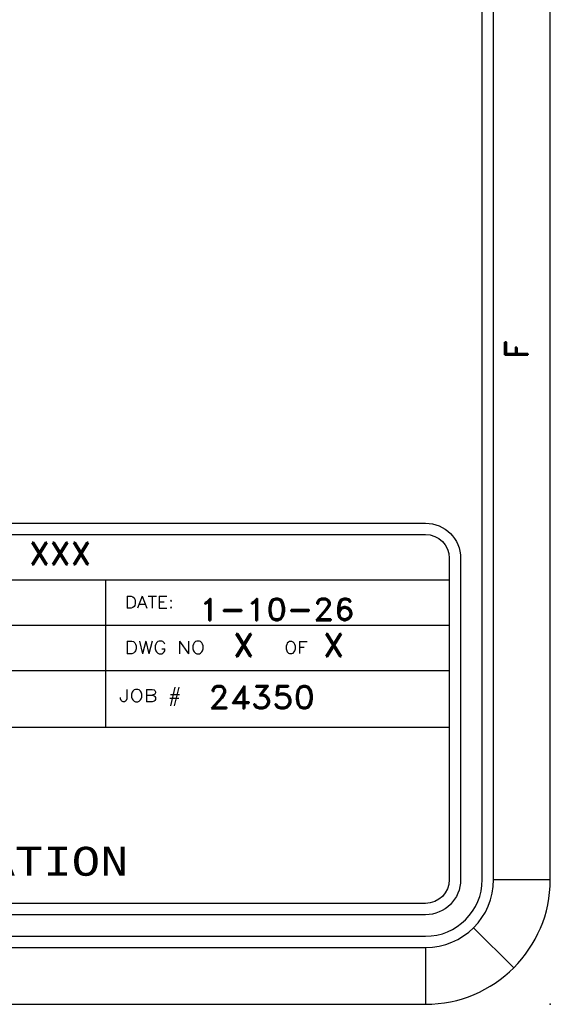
# Model space of a CAD drawing. Header units: inches. Extents: x 3 to 351, y 4 to 271.
# Tile 75 of 256: x 94.96 to 97.3, y 104.65 to 108.99. Entities that reach past the tile are written whole.
import ezdxf
from ezdxf.enums import TextEntityAlignment as Align

# ---------------------------------------------------------------- set-up
doc = ezdxf.new("R2010")
doc.units = ezdxf.units.IN
doc.header["$LTSCALE"] = 0.5
doc.header["$MEASUREMENT"] = 0
doc.layers.add('PLOTVIEW1', color=7, linetype='Continuous')
doc.layers.add('STR_1', color=7, linetype='Continuous')
doc.styles.add('VERO2-Courier New', font='cour.ttf')
doc.styles.add('VERO3-RomanS', font='romans__.ttf')
doc.styles.add('VERO5-RomanD', font='romand__.ttf')

msp = doc.modelspace()

# ---------------------------------------------------------------- linework, layer by layer
at = {"layer": 'PLOTVIEW1', "color": 97, "linetype": 'Continuous'}
for p, q in [((97.0017, 105.1975), (97.0017, 139.1975)), ((97.0517, 105.1975), (97.0517, 139.1975)), ((97.3017, 105.1975), (97.3017, 139.1975)), ((97.0517, 105.1975), (97.3017, 105.1975)), ((96.9638, 104.9854), (97.1406, 104.8086)), ((50.7517, 104.9475), (96.7517, 104.9475)), ((50.7517, 104.8975), (96.7517, 104.8975)), ((96.7517, 104.8975), (96.7517, 104.6475)), ((50.7517, 104.6475), (96.7517, 104.6475))]:
    msp.add_line(p, q, dxfattribs=at)
at = {"layer": 'PLOTVIEW1', "color": 252, "linetype": 'Continuous'}
for p, q in [((90.1468, 106.5192, 0.0197), (96.8567, 106.5192, 0.0197)), ((95.3427, 106.1192, 0.0197), (95.3427, 106.5192, 0.0197)), ((90.1468, 106.3192, 0.0197), (96.8567, 106.3192, 0.0197)), ((90.1468, 106.1192, 0.0197), (96.8567, 106.1192, 0.0197)), ((95.3427, 105.8692, 0.0197), (95.3427, 106.1192, 0.0197)), ((92.3167, 105.8692, 0.0197), (96.8567, 105.8692, 0.0197))]:
    msp.add_line(p, q, dxfattribs=at)
at = {"layer": 'PLOTVIEW1', "color": 97, "linetype": 'Continuous'}
for radius in [0.3, 0.25, 0.55]:
    msp.add_arc((96.7517, 105.1975), radius, 270, 0, dxfattribs=at)
msp.add_point((97.3017, 104.6475), dxfattribs=at)
at = {"layer": 'STR_1', "color": 4, "linetype": 'Continuous'}
for p, q in [((90.2518, 106.7692), (96.7517, 106.7692)), ((90.2518, 106.7192), (96.7517, 106.7192)), ((96.8567, 106.6142), (96.8567, 105.1975)), ((96.9067, 106.6142), (96.9067, 105.1975)), ((96.7517, 105.0925), (90.2518, 105.0925)), ((96.7517, 105.0425), (90.2518, 105.0425))]:
    msp.add_line(p, q, dxfattribs=at)
at = {"layer": 'STR_1', "color": 4, "linetype": 'Continuous', "extrusion": (0, 8.88178e-16, -1)}
for centre, radius, start, end in [((-96.7517, 106.6142), 0.155, 90, 180), ((-96.7517, 106.6142), 0.105, 90, 180), ((-96.7517, 105.1975), 0.105, 180, 270), ((-96.7517, 105.1975), 0.155, 180, 270)]:
    msp.add_arc(centre, radius, start, end, dxfattribs=at)

# ---------------------------------------------------------------- texts
at = {"layer": 'PLOTVIEW1', "color": 56, "linetype": 'Continuous', "style": 'VERO5-RomanD', "width": 1.000299}
msp.add_text('F', height=0.1, rotation=90, dxfattribs=at).set_placement((97.202, 107.4921), (97.202, 107.5769), align=Align.FIT)
at = {"layer": 'PLOTVIEW1', "color": 7, "linetype": 'Continuous'}
for s, height, style, width, p, p2 in [('XXX', 0.09723, 'VERO5-RomanD', 1.000527, (95.0049, 106.5864, 0.0197), (95.2793, 106.5864, 0.0197)), ('DATE:', 0.05345, 'VERO3-RomanS', 0.999579, (95.4262, 106.394, 0.0197), (95.6434, 106.394, 0.0197)), ('1-10-26', 0.09605, 'VERO5-RomanD', 1.000508, (95.7533, 106.3406, 0.0197), (96.4394, 106.3406, 0.0197)), ('DWG NO', 0.05632, 'VERO3-RomanS', 0.998674, (95.4262, 106.193, 0.0197), (95.7805, 106.193, 0.0197)), ('X', 0.1, 'VERO5-RomanD', 1.000527, (95.9039, 106.1817, 0.0197), (95.998, 106.1817, 0.0197)), ('OF', 0.05341, 'VERO3-RomanS', 0.999406, (96.1298, 106.194, 0.0197), (96.2326, 106.194, 0.0197)), ('X', 0.1, 'VERO5-RomanD', 1.000527, (96.3, 106.1817, 0.0197), (96.3941, 106.1817, 0.0197)), ('JOB #', 0.05433, 'VERO3-RomanS', 0.999053, (95.4018, 105.9819, 0.0197), (95.6761, 105.9819, 0.0197)), ('24350', 0.1, 'VERO5-RomanD', 1.000527, (95.7944, 105.9518, 0.0197), (96.2647, 105.9518, 0.0197)), ('CORPORATION', 0.127868, 'VERO2-Courier New', 0.932229, (94.0657, 105.2142, 0.0197), (95.4431, 105.2142, 0.0197))]:
    msp.add_text(s, height=height, dxfattribs=dict(at, style=style, width=width)).set_placement(p, p2, align=Align.FIT)

doc.saveas('drawing.dxf')
